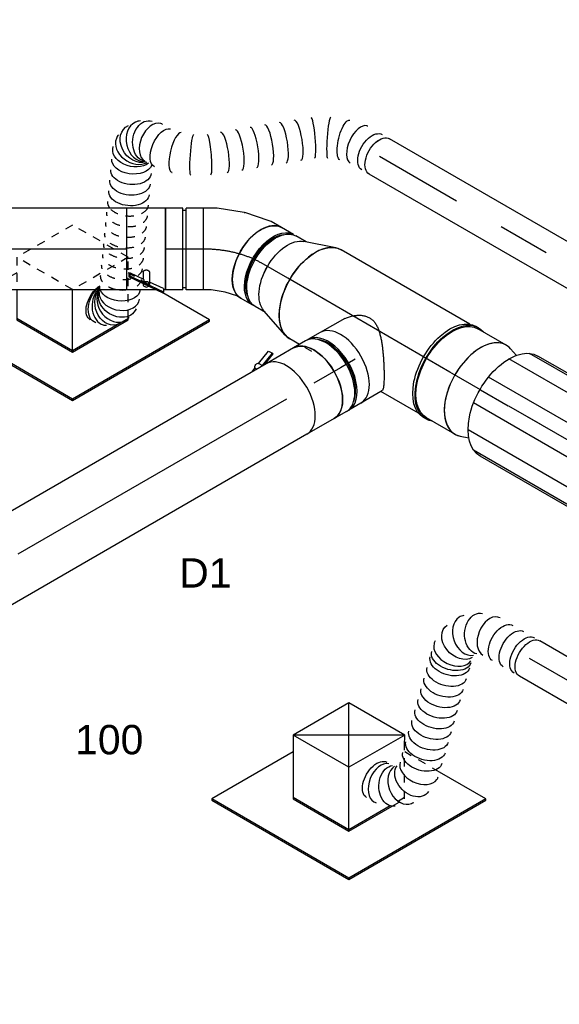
# Model space of a CAD drawing. Extents: x -132501 to 411300, y -42818 to 427495.
# Tile 170 of 256: x 8384 to 10041, y 175613 to 178633. Entities that reach past the tile are written whole.
import ezdxf
from ezdxf.enums import TextEntityAlignment as Align

# ---------------------------------------------------------------- set-up
doc = ezdxf.new("R2010")
doc.units = 0
doc.header["$LTSCALE"] = 50
doc.linetypes.add('CENTER2', pattern=[28.575, 19.05, -3.175, 3.175, -3.175])
doc.linetypes.add('STREEPJES', pattern=[0.1, 0.05, -0.05])
doc.layers.get('0').update_dxf_attribs({"linetype": 'CONTINUOUS'})
for name, color, linetype in [('WL570---_RETOUR', 112, 'CONTINUOUS'), ('WL570---_RETOUR_HL', 8, 'CONTINUOUS'), ('WL570---_RETOUR_RST', 2, 'CONTINUOUS'), ('WL570---_RETOUR_RST_HL', 1, 'CONTINUOUS'), ('WL570---_TOEVOER', 3, 'CONTINUOUS'), ('WL570---_TOEVOER_HL', 8, 'CONTINUOUS'), ('WL570---_TOEVOER_RST', 2, 'CONTINUOUS'), ('WL570---_TOEVOER_RST_HL', 1, 'CONTINUOUS'), ('WM570---_RETOUR_PR', 1, 'CONTINUOUS'), ('WM570---_RETOUR_RST_PR', 1, 'CONTINUOUS'), ('WM570---_TOEVOER_PR', 1, 'CONTINUOUS'), ('WM570---_TOEVOER_RST_PR', 1, 'CONTINUOUS')]:
    doc.layers.add(name, color=color, linetype=linetype)
doc.styles.add('BURO-018', font='ARIAL.TTF', dxfattribs={"height": 63})

# ---------------------------------------------------------------- blocks, each defined once
blk = doc.blocks.new('*U1061')
at = {"color": 0, "ltscale": 10, "extrusion": (3.37339e-17, 1.94763e-17, -1)}
for centre, major_axis, ratio, start_param, end_param in [((165.8, 546.5, 8282.1), (-29.4, 55.7), 0.728224, 6.145523, 9.287116), ((220, 557, 8282.1), (0, 62.5), 0.57735, 0, 3.141593), ((126.2, 498.3, 8282.1), (60.7, -17.1), 0.744295, 2.99312, 6.134713), ((132.4, 428.7, 8282.1), (-60.6, -15.1), 0.616821, 0, 3.141593), ((140.5, 395.9, 8282.1), (-60.6, -15.1), 0.616821, 0, 3.141593), ((148.7, 363, 8282.1), (-60.6, -15.1), 0.616821, 0, 3.141593), ((156.9, 330.2, 8282.1), (-60.6, -15.1), 0.616821, 0, 3.141593), ((165.1, 297.4, 8282.1), (-60.6, -15.1), 0.616821, 0, 3.141593), ((173.2, 264.6, 8282.1), (-60.6, -15.1), 0.616821, 0, 3.141593), ((181.4, 231.7, 8282.1), (-60.6, -15.1), 0.616821, 0, 3.141593), ((189.6, 198.9, 8282.1), (-60.6, -15.1), 0.616821, 0, 3.141593), ((197.8, 166.1, 8282.1), (-60.6, -15.1), 0.616821, 0, 3.141593), ((205.9, 133.2, 8282.1), (-60.6, -15.1), 0.616821, 0, 3.141593), ((210, 116.8, 8282.1), (-60.6, -15.1), 0.616821, 0, 3.141593), ((212.2, 61.3, 8282.1), (-60.7, 17.1), 0.744295, 0.148473, 3.290065), ((0, 0, 8282.1), (0, 62.5), 0.57735, 0, 3.141593), ((19, 0, 8282.1), (0, 62.5), 0.57735, 0, 3.141593), ((57.1, 0, 8282.1), (0, 62.5), 0.57735, 0, 3.141593), ((95.2, 0, 8282.1), (0, 62.5), 0.57735, 0, 3.141593), ((170.9, 10.9, 8282.1), (29.4, -55.7), 0.728224, 3.279255, 6.420848)]:
    blk.add_ellipse(centre, major_axis=major_axis, ratio=ratio, start_param=start_param, end_param=end_param, dxfattribs=at)
at = {"color": 0, "ltscale": 10}
for centre, major_axis, ratio, start_param, end_param in [((199.8, 557, 8282.1), (-9.3, 62.2), 0.639378, 6.18779, 6.37858), ((199.8, 557, 8282.1), (-9.3, 62.2), 0.639378, 3.236988, 6.18779), ((140.6, 526.5, 8282.1), (48.9, -39.9), 0.763401, 0.163305, 2.978288), ((140.6, 526.5, 8282.1), (48.9, -39.9), 0.763401, 2.978288, 3.304897), ((123.6, 464, 8282.1), (-62.7, -5.3), 0.67108, 3.249468, 6.17531), ((123.6, 464, 8282.1), (-62.7, -5.3), 0.67108, 6.17531, 6.39106), ((214.9, 97.1, 8282.1), (62.7, 5.3), 0.67108, 0.107875, 3.033718), ((197.2, 31.8, 8282.1), (-48.9, 39.9), 0.763401, 3.304897, 6.119881), ((214.9, 97.1, 8282.1), (62.7, 5.3), 0.67108, 6.17531, 6.39106), ((135.3, 0, 8282.1), (9.3, -62.2), 0.639378, 0.095395, 3.046198), ((197.2, 31.8, 8282.1), (-48.9, 39.9), 0.763401, 2.978288, 3.304897), ((135.3, 0, 8282.1), (9.3, -62.2), 0.639378, 6.18779, 6.37858)]:
    blk.add_ellipse(centre, major_axis=major_axis, ratio=ratio, start_param=start_param, end_param=end_param, dxfattribs=at)
at = {"layer": 'WM570---_TOEVOER_PR', "color": 1, "style": 'BURO-018'}
blk.add_attdef('POSNR', text='', height=90, dxfattribs=at).set_placement((0, 0), align=Align.MIDDLE)
blk = doc.blocks.new('*U1062')
at = {"color": 0, "ltscale": 10}
for p, q in [((0, 62.5, 6858.7), (2013, 62.5, 6858.7)), ((0, -62.5, 6858.7), (2013, -62.5, 6858.7))]:
    blk.add_line(p, q, dxfattribs=at)
at = {"color": 0, "ltscale": 10, "extrusion": (8.28043e-17, -1.62917e-17, -1)}
blk.add_ellipse((2013, 0, 6858.7), major_axis=(0, 62.5), ratio=0.57735, start_param=0, end_param=3.141593, dxfattribs=at)
at = {"layer": 'WL570---_TOEVOER_HL', "linetype": 'CENTER2'}
blk.add_line((0, 0, 6858.7), (2013, 0, 6858.7), dxfattribs=at)
at = {"layer": 'WM570---_TOEVOER_PR', "color": 1, "style": 'BURO-018'}
blk.add_attdef('POSNR', text='', height=90, dxfattribs=at).set_placement((0, 0), align=Align.MIDDLE)
blk = doc.blocks.new('*U1067')
at = {"color": 8, "linetype": 'STREEPJES', "ltscale": 10}
blk.add_line((540.9, 784.8, 10460.2), (540.6, 782.8, 10460.2), dxfattribs=at)
at = {"color": 0, "ltscale": 10}
for p, q in [((527.6, 361, 10460.2), (526.6, 360.7, 10460.2)), ((241.3, 1, 10460.2), (241.4, 1.1, 10460.2)), ((189.7, -29.2, 10460.2), (189.8, -29.2, 10460.2))]:
    blk.add_line(p, q, dxfattribs=at)
at = {"color": 0, "ltscale": 10, "extrusion": (-1.38778e-17, -8.01234e-18, -1)}
for centre, major_axis, ratio, start_param, end_param in [((509.7, 815.2, 10460.2), (-7.6, 62.3), 0.642798, 6.205267, 8.363307), ((518.1, 815.2, 10460.2), (0, 62.5), 0.57735, 0, 1.973157), ((484.8, 805, 10460.2), (-43.3, 45.7), 0.799098, 6.123878, 8.862585), ((475.6, 783.4, 10460.2), (62.9, -1.3), 0.772957, 3.003821, 6.145414), ((487.8, 747.8, 10460.2), (-56.8, -26), 0.634854, 0, 2.856449), ((501.4, 718.2, 10460.2), (-56.8, -26), 0.634854, 1.103278, 1.741833), ((596.4, 510.5, 10460.2), (-56.8, -26), 0.634854, 2.602614, 3.141593), ((609.9, 480.9, 10460.2), (-56.8, -26), 0.634854, 0, 3.141593), ((596.4, 510.5, 10460.2), (-56.8, -26), 0.634854, 0, 0.242497), ((623.5, 451.2, 10460.2), (-56.8, -26), 0.634854, 0, 3.141593), ((637.1, 421.6, 10460.2), (-56.8, -26), 0.634854, 0, 3.141593), ((650.6, 391.9, 10460.2), (-56.8, -26), 0.634854, 0.173367, 3.141593), ((661.6, 367.9, 10460.2), (60.1, 18.1), 0.691289, 3.654381, 6.377542), ((661.3, 335.4, 10460.2), (-57.8, 24.9), 0.808943, 0.287477, 3.310612), ((589.7, 310, 10460.2), (-6.4, 62.4), 0.496377, 6.232346, 9.373938), ((638.8, 314.5, 10460.2), (24.5, -57.9), 0.743294, 3.260374, 6.401967), ((499.4, 282.8, 10460.2), (27.4, -56.4), 0.099667, 3.133836, 6.275428), ((456.2, 257.5, 10460.2), (-35.8, 51.5), 0.116957, 3.15073, 6.292323), ((0, 0, 10460.2), (0, 62.5), 0.57735, 0, 3.141593), ((25.8, 0, 10460.2), (0, 62.5), 0.57735, 0, 3.141593), ((116.8, 9.3, 10460.2), (-17.9, 60.1), 0.309141, 0.026349, 3.167942)]:
    blk.add_ellipse(centre, major_axis=major_axis, ratio=ratio, start_param=start_param, end_param=end_param, dxfattribs=at)
at = {"color": 0, "ltscale": 10}
for centre, major_axis, ratio, start_param, end_param in [((478, 795.3, 10460.2), (-57.8, 24.9), 0.808943, 3.446977, 6.114166), ((495.6, 811.7, 10460.2), (-24.5, 57.9), 0.743294, 6.164404, 6.401967), ((495.6, 811.7, 10460.2), (-24.5, 57.9), 0.743294, 3.978725, 6.164404), ((477.7, 769.8, 10460.2), (-60.1, -18.1), 0.691289, 3.235949, 6.188829), ((478, 795.3, 10460.2), (-57.8, 24.9), 0.808943, 6.114166, 6.452205), ((477.7, 769.8, 10460.2), (-60.1, -18.1), 0.691289, 6.188829, 6.377542), ((664.3, 350.7, 10460.2), (62.9, -1.3), 0.772957, 0.137772, 2.701737), ((545, 300.7, 10460.2), (-17.9, 60.1), 0.309141, 3.167942, 6.256836), ((652.6, 323.1, 10460.2), (-43.3, 45.7), 0.799098, 3.3009, 6.123878), ((620.8, 310, 10460.2), (7.6, -62.3), 0.642798, 0.077918, 3.063674), ((664.3, 350.7, 10460.2), (62.9, -1.3), 0.772957, 6.145414, 6.420957), ((419.6, 227.6, 10460.2), (39.6, -48.4), 0.222505, 3.141593, 6.283185), ((652.6, 323.1, 10460.2), (-43.3, 45.7), 0.799098, 2.982285, 3.3009), ((384.1, 198.6, 10460.2), (39.6, -48.4), 0.222505, 3.141593, 6.283185), ((620.8, 310, 10460.2), (7.6, -62.3), 0.642798, 6.205267, 6.361103), ((348.6, 169.5, 10460.2), (39.6, -48.4), 0.222505, 3.141593, 6.283185), ((313.1, 140.5, 10460.2), (39.6, -48.4), 0.222505, 3.141593, 6.283185), ((277.6, 111.5, 10460.2), (39.6, -48.4), 0.222505, 3.141593, 6.283185), ((242.2, 82.4, 10460.2), (39.6, -48.4), 0.222505, 3.141593, 6.283185), ((205.5, 52.5, 10460.2), (-35.8, 51.5), 0.116957, 0.009137, 3.132455), ((72, 0, 10460.2), (6.4, -62.4), 0.496377, 0.05084, 3.090753), ((162.3, 27.2, 10460.2), (27.4, -56.4), 0.099667, 0.007757, 3.133836), ((72, 0, 10460.2), (6.4, -62.4), 0.496377, 6.232346, 6.334025)]:
    blk.add_ellipse(centre, major_axis=major_axis, ratio=ratio, start_param=start_param, end_param=end_param, dxfattribs=at)
at = {"color": 8, "linetype": 'STREEPJES', "ltscale": 10}
blk.add_ellipse((495.6, 811.7, 10460.2), major_axis=(-24.5, 57.9), ratio=0.743294, start_param=3.844151, end_param=3.978725, dxfattribs=at)
at = {"color": 8, "linetype": 'STREEPJES', "ltscale": 10, "extrusion": (-1.38778e-17, -8.01234e-18, -1)}
for centre, major_axis, ratio, start_param, end_param in [((509.7, 815.2, 10460.2), (-7.6, 62.3), 0.642798, 2.080121, 2.336773), ((518.1, 815.2, 10460.2), (0, 62.5), 0.57735, 1.973157, 2.305149), ((501.4, 718.2, 10460.2), (-56.8, -26), 0.634854, 1.741833, 3.141593), ((487.8, 747.8, 10460.2), (-56.8, -26), 0.634854, 2.856449, 3.141593), ((501.4, 718.2, 10460.2), (-56.8, -26), 0.634854, 0, 1.103278), ((515, 688.5, 10460.2), (-56.8, -26), 0.634854, 0, 3.141593), ((528.5, 658.8, 10460.2), (-56.8, -26), 0.634854, 0, 3.141593), ((542.1, 629.2, 10460.2), (-56.8, -26), 0.634854, 0, 3.141593), ((555.7, 599.5, 10460.2), (-56.8, -26), 0.634854, 0, 3.141593), ((569.2, 569.9, 10460.2), (-56.8, -26), 0.634854, 0, 3.141593), ((582.8, 540.2, 10460.2), (-56.8, -26), 0.634854, 0, 3.141593), ((596.4, 510.5, 10460.2), (-56.8, -26), 0.634854, 0.242497, 2.602614)]:
    blk.add_ellipse(centre, major_axis=major_axis, ratio=ratio, start_param=start_param, end_param=end_param, dxfattribs=at)
at = {"layer": 'WM570---_RETOUR_PR', "color": 1, "style": 'BURO-018'}
blk.add_attdef('POSNR', text='', height=90, dxfattribs=at).set_placement((0, 0), align=Align.MIDDLE)
blk = doc.blocks.new('*U1068')
at = {"color": 0, "ltscale": 10}
for p, q in [((6.2, 62.5, 8246.2), (3131, 62.5, 8246.2)), ((0, -62.5, 8246.2), (3131, -62.5, 8246.2))]:
    blk.add_line(p, q, dxfattribs=at)
blk.add_ellipse((0, 0, 8246.2), major_axis=(0, 62.5), ratio=0.57735, start_param=3.141593, end_param=6.123637, dxfattribs=at)
at = {"color": 0, "ltscale": 10, "extrusion": (-1.38778e-17, -8.01234e-18, -1)}
blk.add_ellipse((3131, 0, 8246.2), major_axis=(0, 62.5), ratio=0.57735, start_param=0, end_param=3.141593, dxfattribs=at)
at = {"layer": 'WL570---_RETOUR_HL', "linetype": 'CENTER2'}
blk.add_line((0, 0, 8246.2), (3131, 0, 8246.2), dxfattribs=at)
at = {"layer": 'WM570---_RETOUR_PR', "color": 1, "style": 'BURO-018'}
blk.add_attdef('POSNR', text='', height=90, dxfattribs=at).set_placement((0, 0), align=Align.MIDDLE)
blk = doc.blocks.new('*U1148')
at = {"color": 0, "ltscale": 10}
for p, q in [((0, 125, 10058.3), (1131.5, 125, 10058.3)), ((1131.5, 125, 10058.3), (1131.5, -125, 10058.3)), ((0, -125, 10058.3), (1131.5, -125, 10058.3))]:
    blk.add_line(p, q, dxfattribs=at)
at = {"layer": 'WL570---_RETOUR_HL', "linetype": 'CENTER2'}
blk.add_line((0, 0, 10058.3), (1131.5, 0, 10058.3), dxfattribs=at)
at = {"layer": 'WM570---_RETOUR_PR', "color": 1, "style": 'BURO-018'}
blk.add_attdef('POSNR', text='', height=90, dxfattribs=at).set_placement((0, 0), align=Align.MIDDLE)
blk = doc.blocks.new('*U1149')
at = {"color": 2, "ltscale": 10}
for p, q in [((-59.4, 125, 10058.3), (-52.4, 125, 10058.3)), ((-59.4, -125, 10058.3), (-59.4, 125, 10058.3)), ((-52.4, 131, 10058.3), (-50.4, 134, 10058.3)), ((7.3, 102.8, 10058.3), (-52.4, 131, 10058.3)), ((-52.4, 121.4, 10058.3), (-52.4, 131, 10058.3)), ((-52.4, 121.4, 10058.3), (-9.9, 101.3, 10058.3)), ((9.4, 105.8, 10058.3), (-50.4, 134, 10058.3)), ((-31.4, 125, 10058.3), (59.3, 125, 10058.3)), ((59.3, 125, 10058.3), (59.3, -125, 10058.3)), ((-9.9, 72.2, 10058.3), (-9.9, 108.3, 10058.3)), ((9.4, 105.8, 10058.3), (7.3, 102.8, 10058.3)), ((7.3, 93.2, 10058.3), (7.3, 102.8, 10058.3)), ((8.2, 102.4, 10058.3), (7.3, 102.8, 10058.3)), ((7.3, 93.2, 10058.3), (50.4, 72.9, 10058.3)), ((50.4, 82.6, 10058.3), (8.2, 102.4, 10058.3)), ((52.4, 85.5, 10058.3), (9.4, 105.8, 10058.3)), ((9.9, 105.6, 10058.3), (9.9, 108.3, 10058.3)), ((9.9, 71.3, 10058.3), (9.9, 92, 10058.3)), ((50.4, 82.6, 10058.3), (52.4, 85.5, 10058.3)), ((50.4, 72.9, 10058.3), (50.4, 82.6, 10058.3)), ((52.4, 75.9, 10058.3), (50.4, 72.9, 10058.3)), ((52.4, 85.5, 10058.3), (52.4, 75.9, 10058.3)), ((-59.4, -125, 10058.3), (59.3, -125, 10058.3))]:
    blk.add_line(p, q, dxfattribs=at)
for start_param, end_param in [(0, 3.141593), (3.141593, 6.283185)]:
    blk.add_ellipse((0, 108.3, 10058.3), major_axis=(9.89, 0), ratio=0.816497, start_param=start_param, end_param=end_param, dxfattribs=at)
blk.add_spline([(9.8, 71.3, 10058.3), (9.7, 70.5, 10058.3), (9.4, 69.7, 10058.3), (9.1, 68.9, 10058.3), (8.6, 68.2, 10058.3), (8.1, 67.5, 10058.3), (7.5, 66.8, 10058.3), (6.8, 66.2, 10058.3), (6.1, 65.6, 10058.3), (5.2, 65.2, 10058.3), (4.4, 64.7, 10058.3), (3.4, 64.4, 10058.3), (2.5, 64.1, 10058.3), (1.5, 64, 10058.3), (0.5, 63.9, 10058.3), (-0.5, 63.9, 10058.3), (-1.5, 64, 10058.3), (-2.5, 64.1, 10058.3), (-3.4, 64.4, 10058.3), (-4.4, 64.7, 10058.3), (-5.2, 65.2, 10058.3), (-6.1, 65.6, 10058.3), (-6.8, 66.2, 10058.3), (-7.5, 66.8, 10058.3), (-8.1, 67.5, 10058.3), (-8.6, 68.2, 10058.3), (-9.1, 68.9, 10058.3), (-9.4, 69.7, 10058.3), (-9.7, 70.5, 10058.3), (-9.8, 71.3, 10058.3), (-9.9, 72.2, 10058.3)], degree=3, dxfattribs=at)
at = {"layer": 'WL570---_RETOUR', "color": 1, "style": 'BURO-018'}
blk.add_attdef('I', text='', height=90, dxfattribs=at).set_placement((0, 0), align=Align.MIDDLE)
at = {"layer": 'WM570---_RETOUR_PR', "color": 1, "style": 'BURO-018'}
blk.add_attdef('POSNR', text='', height=90, dxfattribs=at).set_placement((0, 0), align=Align.MIDDLE)
blk = doc.blocks.new('*U1150')
at = {"color": 0, "ltscale": 10}
for p, q in [((-58, 125, 10058.3), (-5, 125, 10058.3)), ((-58, 125, 10058.3), (-58, -125, 10058.3)), ((-5, 125, 10058.3), (-5, -125, 10058.3)), ((5, 125, 10058.3), (58, 125, 10058.3)), ((5, 125, 10058.3), (5, -125, 10058.3)), ((58, 125, 10058.3), (58, -125, 10058.3)), ((-5, 118.75, 10058.3), (5, 118.75, 10058.3)), ((-5, -118.75, 10058.3), (5, -118.75, 10058.3)), ((-58, -125, 10058.3), (-5, -125, 10058.3)), ((5, -125, 10058.3), (58, -125, 10058.3))]:
    blk.add_line(p, q, dxfattribs=at)
at = {"layer": 'WL570---_RETOUR_HL', "linetype": 'CENTER2'}
blk.add_line((-58, 0, 10058.3), (58, 0, 10058.3), dxfattribs=at)
at = {"layer": 'WM570---_RETOUR_PR', "color": 1, "style": 'BURO-018'}
blk.add_attdef('POSNR', text='', height=90, dxfattribs=at).set_placement((0, 0), align=Align.MIDDLE)
blk = doc.blocks.new('*U1151')
at = {"color": 0, "ltscale": 10}
for p, q in [((7, 148.4, 10058.3), (27.2, 160.1, 10058.3)), ((27.2, 160.1, 10058.3), (152.2, -56.5, 10058.3)), ((-84.6, 125, 10058.3), (-70.4, 125, 10058.3)), ((-70.4, 125, 10058.3), (-34.2, 132.4, 10058.3)), ((-34.2, 132.4, 10058.3), (7, 148.4, 10058.3)), ((-105.3, 118.7, 10058.3), (-113.5, 118.7, 10058.3)), ((-106.2, 119.2, 10058.3), (-107.1, 118.7, 10058.3)), ((115.5, -77.7, 10058.3), (152.2, -56.5, 10058.3)), ((37.6, -107.9, 10058.3), (115.3, -77.8, 10058.3)), ((115.3, -77.8, 10058.3), (115.5, -77.7, 10058.3)), ((-105.3, -118.7, 10058.3), (-113.5, -118.7, 10058.3)), ((-107.1, -118.7, 10058.3), (-106.2, -119.2, 10058.3)), ((-42, -124.4, 10058.3), (35.6, -108.5, 10058.3)), ((-84.6, -125, 10058.3), (-48.2, -125, 10058.3))]:
    blk.add_line(p, q, dxfattribs=at)
for centre, major_axis, ratio, start_param, end_param in [((-84.6, 0, 10058.3), (0, 125), 0.57735, 3.141593, 6.283185), ((-127.9, 0, 10058.3), (0, 118.8), 0.57735, 3.5466, 5.878177), ((-57.7, 0, 10058.3), (12.6, -124.8), 0.497511, 6.232846, 6.333525)]:
    blk.add_ellipse(centre, major_axis=major_axis, ratio=ratio, start_param=start_param, end_param=end_param, dxfattribs=at)
at = {"color": 0, "ltscale": 10, "extrusion": (-1.38778e-17, -8.01234e-18, -1)}
blk.add_ellipse((1.2, 12.1, 10058.3), major_axis=(-35.4, 120.3), ratio=0.313149, start_param=3.11519, end_param=3.167995, dxfattribs=at)
at = {"layer": 'WL570---_RETOUR_HL', "linetype": 'CENTER2'}
blk.add_ellipse((17.5, 176.9, 10058.3), major_axis=(-216.6, -125.1), ratio=0.57735, start_param=0.785398, end_param=1.570796, dxfattribs=at)
at = {"layer": 'WM570---_RETOUR_PR', "color": 1, "style": 'BURO-018'}
blk.add_attdef('POSNR', text='', height=90, dxfattribs=at).set_placement((0, 0), align=Align.MIDDLE)
blk = doc.blocks.new('*U1152')
at = {"color": 0, "ltscale": 10}
for p, q in [((-40.4, 125, 9965), (-4.1, 125, 9965)), ((4.1, 125, 9965), (47.4, 125, 9965)), ((-40.4, -125, 9965), (-4.1, -125, 9965)), ((4.1, -125, 9965), (47.4, -125, 9965))]:
    blk.add_line(p, q, dxfattribs=at)
at = {"color": 0, "ltscale": 10, "extrusion": (-1.38778e-17, -8.01234e-18, -1)}
for centre, major_axis, start_param, end_param in [((-47.4, 0, 9965), (0, 125), 0.192536, 2.949057), ((-4.1, 0, 9965), (0, 125), 0, 3.141593), ((4.1, 0, 9965), (0, 125), 0, 3.198191), ((4.1, 0, 9965), (0, 125), 6.226587, 6.280044), ((47.4, 0, 9965), (0, 125), 0, 3.141593), ((4.1, 0, 9965), (0, 118.8), 0.405008, 2.736585)]:
    blk.add_ellipse(centre, major_axis=major_axis, ratio=0.57735, start_param=start_param, end_param=end_param, dxfattribs=at)
at = {"layer": 'WL570---_RETOUR_HL', "linetype": 'CENTER2'}
blk.add_line((-47.4, 0, 9965), (47.4, 0, 9965), dxfattribs=at)
at = {"layer": 'WM570---_RETOUR_PR', "color": 1, "style": 'BURO-018'}
blk.add_attdef('POSNR', text='', height=90, dxfattribs=at).set_placement((0, 0), align=Align.MIDDLE)
blk = doc.blocks.new('*U1153')
at = {"color": 0, "ltscale": 10}
for p, q in [((17.4, 154.6, 9862.2), (111.9, 122.7, 9862.2)), ((17.4, -154.6, 9862.2), (111.9, -122.7, 9862.2))]:
    blk.add_line(p, q, dxfattribs=at)
blk.add_ellipse((0, 0, 9862.2), major_axis=(0, 157.5), ratio=0.57735, start_param=3.141593, end_param=6.283185, dxfattribs=at)
at = {"color": 0, "ltscale": 10, "extrusion": (1.38778e-17, 8.01234e-18, -1)}
blk.add_ellipse((98.1, 0, 9862.2), major_axis=(0, 125), ratio=0.57735, start_param=0.192536, end_param=2.949057, dxfattribs=at)
at = {"layer": 'WL570---_RETOUR_HL', "linetype": 'CENTER2'}
blk.add_line((0, 0, 9862.2), (98.1, 0, 9862.2), dxfattribs=at)
for centre in [(0, 0, 9862.2), (98.1, 0, 9862.2)]:
    blk.add_circle(centre, 0.075, dxfattribs=at)
at = {"layer": 'WM570---_RETOUR_PR', "color": 1, "style": 'BURO-018'}
blk.add_attdef('POSNR', text='', height=90, dxfattribs=at).set_placement((0, 0), align=Align.MIDDLE)
blk = doc.blocks.new('*U1154')
at = {"color": 0, "ltscale": 10}
for p, q in [((-4.1, 161.5, 9522.1), (4.1, 161.5, 9522.1)), ((-4.1, -161.5, 9522.1), (4.1, -161.5, 9522.1))]:
    blk.add_line(p, q, dxfattribs=at)
at = {"color": 0, "ltscale": 10, "extrusion": (1.39774e-16, -4.74988e-17, -1)}
for centre, start_param, end_param in [((-4.1, 0, 9522.1), 0, 3.364621), ((-4.1, 0, 9522.1), 6.060157, 6.280044), ((-4.1, 0, 9522.1), 0, 3.364621), ((-4.1, 0, 9522.1), 6.060157, 6.280044), ((4.1, 0, 9522.1), 0, 3.141593), ((4.1, 0, 9522.1), 0, 3.141593)]:
    blk.add_ellipse(centre, major_axis=(0, 161.5), ratio=0.57735, start_param=start_param, end_param=end_param, dxfattribs=at)
at = {"layer": 'WL570---_RETOUR_HL', "linetype": 'CENTER2'}
blk.add_line((-4.1, 0, 9522.1), (4.1, 0, 9522.1), dxfattribs=at)
at = {"layer": 'WM570---_RETOUR_PR', "color": 1, "style": 'BURO-018'}
blk.add_attdef('POSNR', text='', height=90, dxfattribs=at).set_placement((0, 0), align=Align.MIDDLE)
blk = doc.blocks.new('*U1155')
at = {"color": 0, "ltscale": 10}
for p, q in [((17.4, 154.6, 9448.2), (42.5, 146.1, 9448.2)), ((17.4, -154.6, 9448.2), (42.5, -146.1, 9448.2))]:
    blk.add_line(p, q, dxfattribs=at)
blk.add_ellipse((0, 0, 9448.2), major_axis=(0, -157.5), ratio=0.57735, start_param=2.949057, end_param=6.475721, dxfattribs=at)
at = {"layer": 'WL570---_RETOUR_HL', "linetype": 'CENTER2'}
blk.add_line((0, 0, 9448.2), (98.1, 0, 9448.2), dxfattribs=at)
for centre in [(0, 0, 9448.2), (98.1, 0, 9448.2)]:
    blk.add_circle(centre, 0.075, dxfattribs=at)
at = {"layer": 'WM570---_RETOUR_PR', "color": 1, "style": 'BURO-018'}
blk.add_attdef('POSNR', text='', height=90, dxfattribs=at).set_placement((0, 0), align=Align.MIDDLE)
blk = doc.blocks.new('*U1156')
at = {"color": 2, "ltscale": 10}
for p, q in [((-612.4, 177.5, 8944), (612.4, 177.5, 8944)), ((-585.8, 171.5, 8944), (638.9, 171.5, 8944)), ((-539.9, 125.5, 8944), (684.8, 125.5, 8944)), ((-513.4, 45.9, 8944), (711.4, 45.9, 8944)), ((-513.4, -45.9, 8944), (711.4, -45.9, 8944)), ((-539.9, -125.5, 8944), (684.8, -125.5, 8944)), ((-612.4, -177.5, 8944), (612.4, -177.5, 8944)), ((-585.8, -171.5, 8944), (638.9, -171.5, 8944))]:
    blk.add_line(p, q, dxfattribs=at)
for start_param, end_param in [(0, 0.789465), (3.141593, 6.283185), (2.352128, 3.141593)]:
    blk.add_ellipse((-612.4, 0, 8944), major_axis=(0, 177.5), ratio=0.57735, start_param=start_param, end_param=end_param, dxfattribs=at)
at = {"color": 2, "ltscale": 10, "extrusion": (-1.38778e-17, -8.01234e-18, -1)}
blk.add_ellipse((612.4, 0, 8944), major_axis=(0, 177.5), ratio=0.57735, start_param=0, end_param=3.141593, dxfattribs=at)
at = {"layer": 'WL570---_RETOUR_HL', "linetype": 'CENTER2'}
blk.add_line((-612.4, 0, 8944), (612.4, 0, 8944), dxfattribs=at)
at = {"layer": 'WM570---_RETOUR_PR', "color": 1, "style": 'BURO-018'}
blk.add_attdef('POSNR', text='', height=90, dxfattribs=at).set_placement((0, 0), align=Align.MIDDLE)
blk = doc.blocks.new('*U1157')
at = {"color": 0, "ltscale": 10}
for p, q in [((0, 157.5, 9448.2), (100.5, 157.5, 9448.2)), ((0, -157.5, 9448.2), (100.5, -157.5, 9448.2))]:
    blk.add_line(p, q, dxfattribs=at)
for start_param, end_param in [(0, 0.192536), (3.141593, 6.283185), (2.949057, 3.141593)]:
    blk.add_ellipse((0, 0, 9448.2), major_axis=(0, 157.5), ratio=0.57735, start_param=start_param, end_param=end_param, dxfattribs=at)
at = {"color": 0, "ltscale": 10, "extrusion": (4.26297e-17, 2.46123e-17, -1)}
blk.add_ellipse((100.5, 0, 9448.2), major_axis=(0, 157.5), ratio=0.57735, start_param=0, end_param=3.141593, dxfattribs=at)
at = {"layer": 'WL570---_RETOUR_HL', "linetype": 'CENTER2'}
blk.add_line((0, 0, 9448.2), (100.5, 0, 9448.2), dxfattribs=at)
at = {"layer": 'WM570---_RETOUR_PR', "color": 1, "style": 'BURO-018'}
blk.add_attdef('POSNR', text='', height=90, dxfattribs=at).set_placement((0, 0), align=Align.MIDDLE)
blk = doc.blocks.new('*U1166')
at = {"color": 8, "linetype": 'STREEPJES', "ltscale": 10}
for p, q in [((-100.2, 168.6, 11142.1), (-150.1, 82.2, 11142.1)), ((97.4, 168.6, 11142.1), (-100.2, 168.6, 11142.1)), ((-1.4, -2.5, 11142.1), (-100.2, 168.6, 11142.1)), ((196.2, -2.5, 11142.1), (97.4, 168.6, 11142.1)), ((-124.1, 127.3, 11142.1), (-228.1, 127.3, 11142.1)), ((-1.9, -3.3, 11142.1), (-1.4, -2.5, 11142.1)), ((196.2, -2.5, 11142.1), (-1.4, -2.5, 11142.1)), ((102.1, -165.4, 11142.1), (196.2, -2.5, 11142.1)), ((233.2, -149.4, 11142.1), (172.3, -43.8, 11142.1)), ((102.3, -165.1, 11142.1), (76.8, -165.1, 11142.1))]:
    blk.add_line(p, q, dxfattribs=at)
at = {"color": 0, "ltscale": 10}
for p, q in [((-412.3, 127.3, 11142.1), (-414.4, 123.7, 11142.1)), ((-414.4, 123.7, 11142.1), (-171.5, -297, 11142.1)), ((-228.1, 127.3, 11142.1), (-412.3, 127.3, 11142.1)), ((-169.4, -293.4, 11142.1), (-412.3, 127.3, 11142.1)), ((-150.1, 82.2, 11142.1), (-196.2, 2.5, 11142.1)), ((-196.2, 2.5, 11142.1), (-97.4, -168.6, 11142.1)), ((-95.3, -165.1, 11142.1), (-194.1, 6, 11142.1)), ((-97.4, -168.6, 11142.1), (-1.9, -3.3, 11142.1)), ((316.4, -293.4, 11142.1), (233.2, -149.4, 11142.1)), ((-97.4, -168.6, 11142.1), (100.2, -168.6, 11142.1)), ((76.8, -165.1, 11142.1), (-95.3, -165.1, 11142.1)), ((100.2, -168.6, 11142.1), (102.1, -165.4, 11142.1)), ((-171.5, -297, 11142.1), (-169.4, -293.4, 11142.1)), ((-171.5, -297, 11142.1), (314.4, -297, 11142.1)), ((316.4, -293.4, 11142.1), (-169.4, -293.4, 11142.1)), ((314.4, -297, 11142.1), (316.4, -293.4, 11142.1))]:
    blk.add_line(p, q, dxfattribs=at)
at = {"layer": 'WL570---_RETOUR_RST_HL', "linetype": 'CENTER2'}
blk.add_circle((0, 0, 11142.1), 0.075, dxfattribs=at)
at = {"layer": 'WL570---_RETOUR_RST', "color": 1, "style": 'BURO-018'}
for tag in ['MC', 'Q']:
    blk.add_attdef(tag, text='', height=90, dxfattribs=at).set_placement((0, 0), align=Align.MIDDLE)
at = {"layer": 'WM570---_RETOUR_RST_PR', "color": 1, "style": 'BURO-018'}
blk.add_attdef('POSNR', text='', height=90, dxfattribs=at).set_placement((0, 0), align=Align.MIDDLE)
blk = doc.blocks.new('*U1167')
at = {"color": 0, "ltscale": 10}
for p, q in [((-99.2, 170.4, 9062.3), (-197.2, 0.7, 9062.3)), ((98.4, 170.4, 9062.3), (-99.2, 170.4, 9062.3)), ((-0.4, -0.7, 9062.3), (-99.2, 170.4, 9062.3)), ((197.2, -0.7, 9062.3), (-99.2, 170.4, 9062.3)), ((-0.4, -0.7, 9062.3), (98.4, 170.4, 9062.3)), ((197.2, -0.7, 9062.3), (98.4, 170.4, 9062.3)), ((-413.4, 125.5, 9062.3), (-415.4, 122, 9062.3)), ((-415.4, 122, 9062.3), (-172.5, -298.8, 9062.3)), ((-125.1, 125.5, 9062.3), (-413.4, 125.5, 9062.3)), ((-170.4, -295.2, 9062.3), (-413.4, 125.5, 9062.3)), ((-197.2, 0.7, 9062.3), (-98.4, -170.4, 9062.3)), ((-96.3, -166.9, 9062.3), (-195.1, 4.2, 9062.3)), ((-98.4, -170.4, 9062.3), (-0.4, -0.7, 9062.3)), ((197.2, -0.7, 9062.3), (-0.4, -0.7, 9062.3)), ((180.4, -29.7, 9062.3), (197.2, -0.7, 9062.3)), ((-98.4, -170.4, 9062.3), (54.4, -170.4, 9062.3)), ((50.3, -166.9, 9062.3), (-96.3, -166.9, 9062.3)), ((315.4, -295.2, 9062.3), (233.1, -152.6, 9062.3)), ((-172.5, -298.8, 9062.3), (-170.4, -295.2, 9062.3)), ((-172.5, -298.8, 9062.3), (313.3, -298.8, 9062.3)), ((315.4, -295.2, 9062.3), (-170.4, -295.2, 9062.3)), ((313.3, -298.8, 9062.3), (315.4, -295.2, 9062.3))]:
    blk.add_line(p, q, dxfattribs=at)
at = {"color": 8, "linetype": 'STREEPJES', "ltscale": 10}
for p, q in [((99.2, -170.4, 9062.3), (180.4, -29.7, 9062.3)), ((233.1, -152.6, 9062.3), (171.3, -45.6, 9062.3)), ((101.2, -166.9, 9062.3), (50.3, -166.9, 9062.3)), ((54.4, -170.4, 9062.3), (99.2, -170.4, 9062.3))]:
    blk.add_line(p, q, dxfattribs=at)
at = {"layer": 'WL570---_TOEVOER_RST_HL', "linetype": 'CENTER2'}
blk.add_circle((0, 0, 9062.3), 0.075, dxfattribs=at)
at = {"layer": 'WL570---_TOEVOER_RST', "color": 1, "style": 'BURO-018'}
for tag in ['MC', 'Q']:
    blk.add_attdef(tag, text='', height=90, dxfattribs=at).set_placement((0, 0), align=Align.MIDDLE)
at = {"layer": 'WM570---_TOEVOER_RST_PR', "color": 1, "style": 'BURO-018'}
blk.add_attdef('POSNR', text='', height=90, dxfattribs=at).set_placement((0, 0), align=Align.MIDDLE)
blk = doc.blocks.new('*U1190')
at = {"color": 0, "ltscale": 10}
for p, q in [((0, 125, 8434.5), (181, 125, 8434.5)), ((0, -125, 8434.5), (181, -125, 8434.5))]:
    blk.add_line(p, q, dxfattribs=at)
blk.add_ellipse((0, 0, 8434.5), major_axis=(0, 125), ratio=0.57735, start_param=3.141593, end_param=6.283185, dxfattribs=at)
at = {"layer": 'WL570---_RETOUR_HL', "linetype": 'CENTER2'}
blk.add_line((0, 0, 8434.5), (1389.2, 0, 8434.5), dxfattribs=at)
at = {"layer": 'WM570---_RETOUR_PR', "color": 1, "style": 'BURO-018'}
blk.add_attdef('POSNR', text='', height=90, dxfattribs=at).set_placement((0, 0), align=Align.MIDDLE)
blk = doc.blocks.new('*U1259')
at = {"color": 2, "ltscale": 10}
for p, q in [((-48.5, 125, 9442.1), (48.5, 125, 9442.1)), ((-48.5, -125, 9442.1), (48.5, -125, 9442.1)), ((15.5, -140.5, 9442.1), (55.5, -125, 9442.1)), ((15.8, -143.1, 9442.1), (15.5, -140.5, 9442.1)), ((61, -125.5, 9442.1), (15.8, -143.1, 9442.1)), ((22.6, -154.8, 9442.1), (15.8, -143.1, 9442.1)), ((67.8, -137.3, 9442.1), (22.6, -154.8, 9442.1)), ((60.7, -125, 9442.1), (68, -137.5, 9442.1)), ((82.3, -125, 9442.1), (85.5, -130.4, 9442.1)), ((99.5, -125, 9442.1), (85.5, -130.4, 9442.1))]:
    blk.add_line(p, q, dxfattribs=at)
at = {"color": 2, "ltscale": 10, "extrusion": (-1.37781e-16, -1.65999e-17, -1)}
for centre, major_axis, start_param in [((-48.5, 0, 9442.1), (0, -125), 0), ((76.5, -132.6, 9442.1), (8.57, 4.95), 0.474003)]:
    blk.add_ellipse(centre, major_axis=major_axis, ratio=0.57735, start_param=start_param, end_param=3.141593, dxfattribs=at)
at = {"color": 2, "ltscale": 10}
blk.add_ellipse((48.5, 0, 9442.1), major_axis=(0, -125), ratio=0.57735, start_param=3.141593, end_param=6.283185, dxfattribs=at)
at = {"layer": 'WL570---_RETOUR', "color": 1, "style": 'BURO-018'}
blk.add_attdef('I', text='', height=90, dxfattribs=at).set_placement((0, 0), align=Align.MIDDLE)
at = {"layer": 'WM570---_RETOUR_PR', "color": 1, "style": 'BURO-018'}
blk.add_attdef('POSNR', text='', height=90, dxfattribs=at).set_placement((0, 0), align=Align.MIDDLE)
blk = doc.blocks.new('*U1260')
at = {"color": 0, "ltscale": 10}
for p, q in [((-47.4, 125, 9509.8), (-4.1, 125, 9509.8)), ((4.1, 125, 9509.8), (47.4, 125, 9509.8)), ((-47.4, -125, 9509.8), (-4.1, -125, 9509.8)), ((4.1, -125, 9509.8), (47.4, -125, 9509.8))]:
    blk.add_line(p, q, dxfattribs=at)
for centre, major_axis, start_param, end_param in [((-47.4, 0, 9509.8), (0, -125), 3.141593, 6.283185), ((-4.1, 0, 9509.8), (0, -125), 3.141593, 6.339784), ((4.1, 0, 9509.8), (0, -125), 3.141593, 6.283185), ((47.4, 0, 9509.8), (0, -125), 3.141593, 6.283185), ((-4.1, 0, 9509.8), (0, -125), 3.084994, 3.138451), ((-4.1, 0, 9509.8), (0, -118.8), 3.5466, 5.878177)]:
    blk.add_ellipse(centre, major_axis=major_axis, ratio=0.57735, start_param=start_param, end_param=end_param, dxfattribs=at)
at = {"layer": 'WL570---_RETOUR_HL', "linetype": 'CENTER2'}
blk.add_line((-47.4, 0, 9509.8), (47.4, 0, 9509.8), dxfattribs=at)
at = {"layer": 'WM570---_RETOUR_PR', "color": 1, "style": 'BURO-018'}
blk.add_attdef('POSNR', text='', height=90, dxfattribs=at).set_placement((0, 0), align=Align.MIDDLE)
blk = doc.blocks.new('*U1261')
at = {"color": 0, "ltscale": 10}
for p, q in [((-22.2, 125, 9580.3), (-18.9, 125, 9580.3)), ((-18.9, 125, 9580.3), (52.3, 125, 9580.3)), ((73.1, 118.7, 9580.3), (81.2, 118.7, 9580.3)), ((74.9, 118.7, 9580.3), (74, 119.2, 9580.3)), ((73.1, -118.8, 9580.3), (81.2, -118.8, 9580.3)), ((74, -119.2, 9580.3), (74.9, -118.8, 9580.3)), ((-34.5, -125, 9580.3), (52.3, -125, 9580.3))]:
    blk.add_line(p, q, dxfattribs=at)
for centre, major_axis, start_param, end_param in [((52.3, 0, 9580.3), (0, -125), 3.141593, 6.283185), ((95.6, 0, 9580.3), (0, -118.8), 3.5466, 5.878177)]:
    blk.add_ellipse(centre, major_axis=major_axis, ratio=0.57735, start_param=start_param, end_param=end_param, dxfattribs=at)
blk.add_spline([(-34.5, -124.4, 9580.3), (-46.8, -122.4, 9580.3), (-58.8, -119.3, 9580.3), (-70.1, -114.9, 9580.3), (-80.5, -109.3, 9580.3), (-89.5, -102.6, 9580.3), (-97, -94.8, 9580.3), (-102.6, -86.1, 9580.3), (-106.4, -76.5, 9580.3), (-108.3, -66.1, 9580.3), (-108.5, -55, 9580.3), (-107.2, -43.4, 9580.3), (-104.6, -31.3, 9580.3), (-101.1, -18.9, 9580.3), (-96.7, -6.3, 9580.3), (-91.8, 6.3, 9580.3), (-86.4, 18.9, 9580.3), (-80.7, 31.3, 9580.3), (-74.9, 43.4, 9580.3), (-69.1, 55, 9580.3), (-63.3, 66.1, 9580.3), (-57.7, 76.5, 9580.3), (-52.3, 86.1, 9580.3), (-47.2, 94.8, 9580.3), (-42.5, 102.6, 9580.3), (-38.1, 109.3, 9580.3), (-34.2, 114.9, 9580.3), (-30.6, 119.3, 9580.3), (-27.4, 122.4, 9580.3), (-24.6, 124.4, 9580.3), (-22.2, 125, 9580.3)], degree=3, dxfattribs=at)
at = {"layer": 'WL570---_RETOUR_HL', "linetype": 'CENTER2'}
blk.add_line((0, 0, 9580.3), (52.3, 0, 9580.3), dxfattribs=at)
at = {"layer": 'WM570---_RETOUR_PR', "color": 1, "style": 'BURO-018'}
blk.add_attdef('POSNR', text='', height=90, dxfattribs=at).set_placement((0, 0), align=Align.MIDDLE)
blk = doc.blocks.new('*U1262')
at = {"color": 0, "ltscale": 10}
for p, q in [((20.6, 157.5, 9525), (153.4, 157.5, 9525)), ((442.1, 157.5, 9525), (476.8, 157.5, 9525)), ((20.6, -157.5, 9525), (476.8, -157.5, 9525))]:
    blk.add_line(p, q, dxfattribs=at)
at = {"color": 8, "linetype": 'STREEPJES', "ltscale": 10}
blk.add_line((398.9, 157.5, 9525), (442.1, 157.5, 9525), dxfattribs=at)
at = {"color": 0, "ltscale": 10, "extrusion": (-1.38778e-17, -8.01234e-18, -1)}
blk.add_ellipse((476.8, 0, 9525), major_axis=(0, 157.5), ratio=0.57735, start_param=0, end_param=3.141593, dxfattribs=at)
at = {"layer": 'WL570---_RETOUR_HL', "linetype": 'CENTER2'}
blk.add_line((0, 0, 9525), (476.8, 0, 9525), dxfattribs=at)
at = {"layer": 'WM570---_RETOUR_PR', "color": 1, "style": 'BURO-018'}
blk.add_attdef('POSNR', text='', height=90, dxfattribs=at).set_placement((0, 0), align=Align.MIDDLE)
blk = doc.blocks.new('*U1263')
at = {"color": 0, "ltscale": 10}
for p, q in [((0, 125, 9407.8), (1128.3, 125, 9407.8)), ((0, -125, 9407.8), (1128.3, -125, 9407.8))]:
    blk.add_line(p, q, dxfattribs=at)
blk.add_ellipse((1128.3, 0, 9407.8), major_axis=(0, -125), ratio=0.57735, start_param=3.141593, end_param=6.283185, dxfattribs=at)
at = {"layer": 'WL570---_RETOUR_HL', "linetype": 'CENTER2'}
blk.add_line((0, 0, 9407.8), (1128.3, 0, 9407.8), dxfattribs=at)
at = {"layer": 'WM570---_RETOUR_PR', "color": 1, "style": 'BURO-018'}
blk.add_attdef('POSNR', text='', height=90, dxfattribs=at).set_placement((0, 0), align=Align.MIDDLE)

msp = doc.modelspace()

# ---------------------------------------------------------------- block references
at = {"layer": 'WL570---_RETOUR'}
for name, p, rotation in [('*U1067', (9487.9923, 178213.4852, -10460.1806), 150.0000000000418), ('*U1068', (12199.5549, 176647.9638, -8246.199), 150.0000000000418), ('*U1151', (9051.4815, 177929.3115, -10058.2984), 150.0000000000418), ('*U1148', (8713.1815, 177929.3115, -10058.2984), 180), ('*U1149', (8772.5315, 177929.3115, -10058.2984), 180), ('*U1150', (8889.8815, 177929.3115, -10058.2984), 180), ('*U1152', (9165.7499, 177863.3386, -9964.9986), 150.0000000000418), ('*U1153', (9291.6856, 177790.6296, -9862.1725), 150.0000000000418), ('*U1262', (9704.6251, 177552.2188, -9525.0088), 150.0000000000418), ('*U1261', (9414.1625, 177591.3193, -9580.3052), 209.9999999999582), ('*U1154', (9708.1607, 177550.1776, -9522.1221), 150.0000000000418), ('*U1260', (9327.8248, 177541.4722, -9509.8107), 209.9999999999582), ('*U1157', (9798.7101, 177497.8989, -9448.1887), 150.0000000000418), ('*U1259', (9244.8458, 177493.5642, -9442.0587), 209.9999999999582), ('*U1155', (9798.7101, 177497.8989, -9448.1887), 330.0000000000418), ('*U1156', (10416.2193, 177141.3797, -8943.9946), 150.0000000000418), ('*U1263', (9202.879, 177469.3347, -9407.7929), 209.9999999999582), ('*U1190', (11040.2774, 176781.0796, -8434.4533), 150.0000000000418)]:
    msp.add_blockref(name, p, dxfattribs=dict(at, rotation=rotation))
at = {"layer": 'WL570---_RETOUR_RST'}
ref = msp.add_blockref('*U1166', (8546.1468, 177808.156, -11142.1035), dxfattribs=dict(at, rotation=29.99999999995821))
ref.add_attrib('Q', '100', dxfattribs={"color": 1, "height": 90, "style": 'BURO-018'}).set_placement((7812.0914, 177893.117), align=Align.MIDDLE)
ref.add_attrib('MC', 'E1', dxfattribs={"color": 1, "height": 90, "style": 'BURO-018'}).set_placement((8105.5407, 178401.3861), align=Align.MIDDLE)
at = {"layer": 'WL570---_TOEVOER', "rotation": 150.0000000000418}
for name, p in [('*U1061', (9949.1613, 176673.3364, -8282.0814)), ('*U1062', (11692.4605, 175666.8422, -6858.6835))]:
    msp.add_blockref(name, p, dxfattribs=at)
at = {"layer": 'WL570---_TOEVOER_RST'}
ref = msp.add_blockref('*U1167', (9394.6051, 176340.5817, -9062.3099), dxfattribs=dict(at, rotation=29.99999999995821))
ref.add_attrib('Q', '100', dxfattribs={"color": 1, "height": 90, "style": 'BURO-018'}).set_placement((8658.6452, 176424.601), align=Align.MIDDLE)
ref.add_attrib('MC', 'D1', dxfattribs={"color": 1, "height": 90, "style": 'BURO-018'}).set_placement((8953.8622, 176935.932), align=Align.MIDDLE)

doc.saveas('drawing.dxf')
